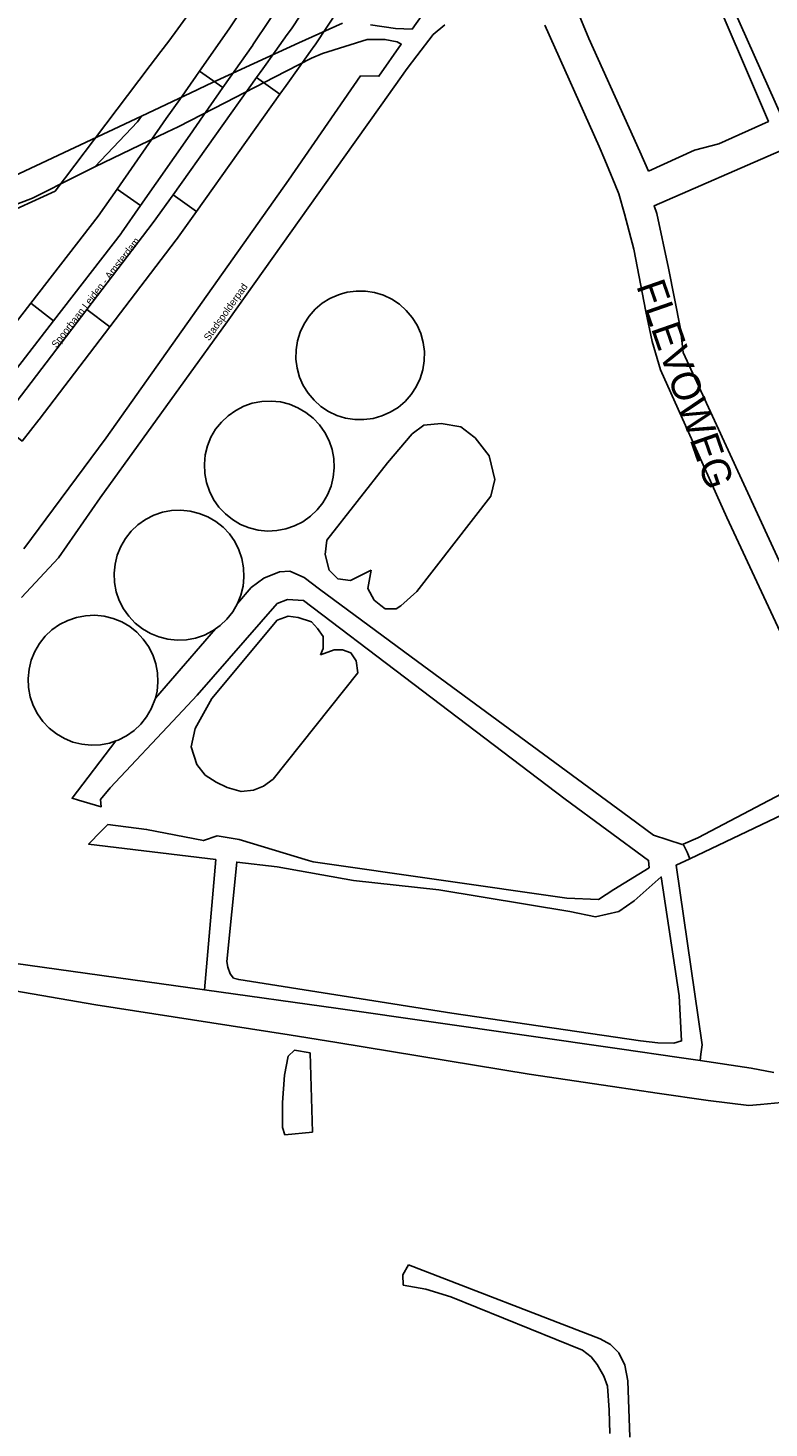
# Model space of a CAD drawing. Header units: metres. Extents: x 89872 to 99175, y 455036 to 468911.
# Tile 121 of 196: x 93829 to 94087, y 465213 to 465699. Entities that reach past the tile are written whole.
import ezdxf
from ezdxf.enums import TextEntityAlignment as Align

# ---------------------------------------------------------------- set-up
doc = ezdxf.new("R2010")
doc.units = ezdxf.units.M
for name, color, linetype in [('Gemeentegrenzen', 7, 'KG-GEMEENTE'), ('Spoorbaandeel', 10, 'Continuous'), ('Straatnamen', 7, 'Continuous'), ('STRNM', 7, 'Continuous')]:
    doc.layers.add(name, color=color, linetype=linetype)
doc.layers.add('Waterdeel', color=7, linetype='Continuous', true_color=0x00aaff)
doc.layers.add('Wegdeel', color=7, linetype='Continuous', true_color=0x9a9a9a)
doc.linetypes.add('KG-GEMEENTE', pattern='A,1,-2.25,[5,NLCS.SHX,S=1,R=0,X=0,Y=0],-2.25', length=5.5)

msp = doc.modelspace()

# ---------------------------------------------------------------- linework, layer by layer
at = {"layer": 'Gemeentegrenzen', "flags": 128}
msp.add_lwpolyline([(91985.81, 461811.85), (91972.57, 462039.53), (91971.6, 462056.3), (91967.49, 462128.63), (91962.83, 462210.97), (91960.34, 462254.93), (91958.38, 462287.72), (91957.54, 462303.5), (91953.25, 462376.82), (91949.07, 462450.57), (91945.57, 462510.65), (91945.53, 462511.41), (91944.05, 462536.8), (91939.65, 462613.05), (91939.1, 462623.35), (91938.57, 462631.45), (91938.23, 462636.98), (91937.67, 462642.89), (91936.85, 462652.09), (91936.52, 462654.38), (91935.98, 462657.99), (91935.33, 462663.56), (91934.45, 462669.41), (91933.8, 462674.81), (91933.05, 462679.59), (91932.12, 462684.85), (91931.02, 462690.8), (91930.09, 462696.64), (91928.92, 462701.54), (91927.67, 462706.73), (91926.53, 462711.8), (91925.24, 462717.4), (91923.73, 462722.43), (91922.33, 462727.7), (91920.92, 462732.71), (91919.31, 462738.23), (91915.52, 462749.56), (91913.84, 462754.96), (91910.59, 462763.16), (91900, 462756.63), (91894.27, 462753.1), (91893.41, 462752.56), (91893.08, 462752.35), (91884, 462746.62), (91876.06, 462741.71), (91871.9, 462739.14), (91859.4, 462731.41), (91857.07, 462730.38), (91854.17, 462729.67), (91840.7, 462727.72), (91801.69, 462720.65), (91743.12, 462709.89), (91742.28, 462716.24), (91723.98, 462713.51), (91721.47, 462713.14), (91720.03, 462712.92), (91719.53, 462715.26), (91717.01, 462726.9), (91710.31, 462748.15), (91708.08, 462760.41), (91708.41, 462802.88), (91701.05, 462801.8), (91700.15, 462801.67), (91694.18, 462809.59), (91686.69, 462814.41), (91673.3, 462814.88), (91656.6, 462811.35), (91643.73, 462809.01), (91625.38, 462808.56), (91618.79, 462800.58), (91616.38, 462798.02), (91547.8, 462797.16), (91535.89, 462797.01), (91533.97, 462796.98), (91532.91, 462796.98), (91492.23, 462796.74), (91467.4, 462766.42), (91427.24, 462713.3), (91393.47, 462668.65), (91384.92, 462657.34), (91345.12, 462601.61), (91322.75, 462570.28), (91311.3, 462554.1), (91298.16, 462535.1), (91240.59, 462451.23), (91199.39, 462390.97), (91179.79, 462362.29), (91160.33, 462333.57), (91116.85, 462270.02), (91100.95, 462246.71), (91075.23, 462209.11), (91051.88, 462174.92), (91033.16, 462147.46), (91019.52, 462127.52), (90993.15, 462089.17), (90959.24, 462039.53), (90924.92, 461989.3), (90854.66, 461891.45), (90848.48, 461882.28), (90843.78, 461875.03), (90834.61, 461861.6), (90817.06, 461835.96), (90811.97, 461836.6), (90802.84, 461837.74), (90801.07, 461837.96), (90760.92, 461842.97), (90699.32, 461850.65), (90696.92, 461850.95), (90695.83, 461851.08), (90678.28, 461853.27), (90675.91, 461853.57), (90672.92, 461853.94), (90670.47, 461854.25), (90666.84, 461854.7), (90664.35, 461855.01), (90664.01, 461855.05), (90609.06, 461861.91), (90479.28, 461799.79), (90472.29, 461804.82), (90462.06, 461812.15), (90453.36, 461818.46), (90438.82, 461828.9), (90419.02, 461844.35), (90421.38, 461847.24), (90429.77, 461949.31), (90429.54, 461950.1), (90406.8, 462028.72), (90405.32, 462036.59), (90404.76, 462039.53), (90393.73, 462098.21), (90392.3, 462105.79), (90384.04, 462159.12), (90392.42, 462305.56), (90391.99, 462305.98), (90370.47, 462327.07), (90399.99, 462360.63), (90422.7, 462386.62), (90434.72, 462401.41), (90436.55, 462403.6), (90435.45, 462404.75), (90419.84, 462421.08), (90403.64, 462438.52), (90393.79, 462449.24), (90393.71, 462449.33), (90386.15, 462467.2), (90374.47, 462495.6), (90363.46, 462525.49), (90355.96, 462545.83), (90348.73, 462563.94), (90333.81, 462601.31), (90333.12, 462603.04), (90318.97, 462638.48), (90318.87, 462638.7), (90313.58, 462651.96), (90281.92, 462735.54), (90267.14, 462773.68), (90265.29, 462797.2), (90265.01, 462800.73), (90264.77, 462803.83), (90264.66, 462805.22), (90240.77, 462869.48), (90208.47, 462948.15), (90171.15, 463039.41), (90171.1, 463039.53), (90162.16, 463061.39), (90153.37, 463082.88), (90133.53, 463130.56), (90133.48, 463130.7), (90126.29, 463147.97), (90105.85, 463197.09), (90105.84, 463197.12), (90102.3, 463205.62), (90099.75, 463211.73), (90114.01, 463299.45), (90115.39, 463307.17), (90116.59, 463313.87), (90117.35, 463318.08), (90126.99, 463371.94), (90167.36, 463420.21), (90209.48, 463471.04), (90213.6, 463476.02), (90245.14, 463510.53), (90303.59, 463572.17), (90304.37, 463573), (90450.55, 463727.19), (90461.14, 463738.35), (90463.31, 463740.64), (90464.72, 463742.71), (90536.27, 463847.55), (90538.65, 463851.04), (90562.43, 463885.88), (90582.05, 463914.68), (90599.47, 463940.24), (90600.86, 463942.28), (90601.04, 463942.55), (90640.85, 464000.98), (90667.03, 464039.53), (90691.97, 464076.25), (90692.05, 464076.37), (90694.18, 464079.51), (90701.12, 464089.5), (90701.18, 464089.58), (90702.2, 464091.09), (90703.4, 464092.85), (90714.67, 464109.44), (90725.77, 464125.78), (90726.72, 464127.19), (90740.2, 464147.04), (90762.73, 464180.92), (90765.08, 464184.57), (90771, 464193.76), (90771.42, 464193.23), (90806.89, 464250.06), (90799.19, 464267.98), (90793.58, 464280.07), (90804.61, 464284.92), (90803.81, 464286.83), (90821.67, 464318.03), (90833.48, 464340.07), (90842.17, 464363.91), (90849.47, 464388.53), (90850.9, 464396.71), (90858.13, 464437.99), (90858.63, 464440.87), (90862.59, 464497.94), (90866.13, 464525.28), (90871.25, 464551.16), (90878.53, 464576.98), (90885.23, 464600.76), (90894.69, 464624.16), (90916.23, 464670.78), (90923.29, 464685), (90927.38, 464693.22), (90938.43, 464709.97), (90941.09, 464714), (90957.05, 464733.72), (90973.35, 464753.19), (90989.85, 464772.53), (91044.92, 464827.73), (91063.03, 464849.21), (91079.63, 464871.08), (91092.42, 464893.28), (91103.51, 464916.81), (91112.67, 464940.33), (91120.29, 464963.85), (91127, 464987.97), (91139, 465039.53), (91144.01, 465061.06), (91152.55, 465098.5), (91157.84, 465121.7), (91161.11, 465136.01), (91167.76, 465165.19), (91172.72, 465186.93), (91274.16, 465169.82), (91278.87, 465168.92), (91306.94, 465164.19), (91332.25, 465159.92), (91370.23, 465153.71), (91556.5, 465122.29), (91557.9, 465122.05), (91558.32, 465121.98), (91871.9, 465069.08), (91922.03, 465060.62), (92028.58, 465042.86), (92029.05, 465042.78), (92039.59, 465041.01), (92042.01, 465042.88), (92058.73, 465054.97), (92061.16, 465057.23), (92072.53, 465074.55), (92088.56, 465098.55), (92080.97, 465168.59), (92067.81, 465290.11), (92105.28, 465350.83), (92113.42, 465364.09), (92113.85, 465364.8), (92156.87, 465434.93), (92230.87, 465530.04), (92308.96, 465565.35), (92325.03, 465572.62), (92358.36, 465534.34), (92375.52, 465545.73), (92376.91, 465547.36), (92384.66, 465556.46), (92397.29, 465571.45), (92416.04, 465593.91), (92432.88, 465613.69), (92464.88, 465651.21), (92497.86, 465688.87), (92505.83, 465697.44), (92511.57, 465704.12), (92521.66, 465716.37), (92529.98, 465726.8), (92537.61, 465736.36), (92552.63, 465755.02), (92556.4, 465759.68), (92562.83, 465767.63), (92569.99, 465776.31), (92574, 465780.59), (92577.23, 465784.05), (92588.96, 465795.43), (92608.34, 465813.96), (92622.92, 465827.43), (92631.95, 465835.5), (92640.36, 465842.9), (92646.72, 465848.4), (92649.67, 465851.09), (92655.38, 465856.57), (92659.68, 465860.77), (92669.91, 465871.24), (92675.75, 465876.86), (92679.79, 465880.73), (92688.17, 465888.52), (92695.01, 465895.69), (92697.26, 465898.27), (92704.75, 465907.62), (92710.44, 465915.75), (92715.48, 465923.91), (92725.57, 465940.5), (92746.28, 465971.18), (92753.8, 465982.23), (92759.43, 465990.23), (92765.7, 465998.94), (92769.21, 466003.16), (92773.77, 466008.49), (92780.83, 466016.17), (92794.83, 466030.97), (92802.6, 466039.51), (92802.62, 466039.53), (92809.88, 466047.53), (92816.37, 466054.82), (92821.82, 466061.33), (92828.63, 466069.34), (92835.92, 466079.06), (92842.64, 466088.4), (92855.4, 466105.33), (92855.72, 466105.42), (92856.2, 466105.49), (92856.58, 466105.48), (92857, 466105.46), (92857.27, 466105.4), (92857.62, 466105.29), (92857.92, 466105.17), (92858.19, 466105.04), (92858.49, 466104.84), (92859.04, 466104.43), (92861.97, 466101.77), (92865.72, 466098.37), (92920.24, 466048.9), (92924.01, 466045.52), (92930.57, 466039.62), (92998.61, 466101.64), (93005.84, 466108.13), (93007.72, 466106.77), (93009.32, 466105.61), (93030.87, 466090.03), (93065.85, 466064.82), (93100.67, 466039.53), (93102.63, 466038.11), (93109.36, 466033.25), (93110.1, 466034.21), (93306.23, 465895.87), (93359.76, 465857.43), (93435.05, 465802.05), (93442.08, 465801.87), (93443.29, 465801.85), (93453.92, 465801.63), (93457.86, 465939.66), (93469.43, 465939.2), (93472.19, 465939.09), (93475.38, 465938.96), (93481.54, 465938.72), (93483.27, 465938.65), (93484.14, 465938.62), (93485.57, 465938.11), (93486.41, 465937.57), (93494.85, 465922.09), (93504.14, 465904.63), (93508.62, 465897.95), (93513.13, 465894.34), (93520.95, 465889.78), (93530.99, 465883.82), (93532.52, 465882.69), (93535.59, 465878.57), (93538.2, 465872.98), (93542.8, 465865.6), (93545.32, 465862.19), (93550.73, 465857.44), (93558, 465851.82), (93581.85, 465842.2), (93589.8, 465836.36), (93596, 465832.33), (93604.61, 465824.42), (93611.17, 465817.58), (93626.64, 465799), (93639.91, 465783.23), (93651.14, 465769.83), (93670.29, 465745.71), (93684.46, 465727.85), (93694.85, 465714.77), (93712.32, 465692.69), (93728.2, 465671.99), (93747.98, 465645.79), (93761.04, 465629.12), (93766.29, 465628.08), (93771.39, 465626.55), (93776.82, 465625.79), (93788.1, 465624.27), (93792.4, 465621.55), (93838.86, 465642.65), (93852.5, 465660.67), (93871.9, 465686.31), (93875.58, 465691.17), (93878.32, 465694.79), (93890.16, 465710.98), (93902.12, 465728.33), (93905.89, 465733.99), (93919.17, 465753.96), (93935.19, 465778.88), (93943.9, 465792.43), (93948.65, 465800.04), (93970.06, 465836.53), (93970.54, 465837.4), (93971.35, 465838.89), (93989.07, 465871.24), (93993.85, 465879.98), (94010.83, 465914.78), (94036.3, 465967.7), (94036.96, 465969.06), (94053.84, 466007.74), (94056.01, 466013.14), (94057.82, 466017.96), (94065.93, 466039.53), (94071.93, 466055.52), (94073.83, 466060.66), (94078.67, 466074.57), (94085.46, 466094.06), (94093.55, 466118.42), (94094.92, 466122.53), (94102.3, 466146.15), (94103.67, 466150.8), (94110.42, 466174.94), (94113.71, 466186.71), (94121.68, 466216.88), (94125.59, 466232.1), (94127.77, 466240.59), (94137.96, 466288.64), (94144.53, 466331.52), (94144.93, 466334.98), (94145.41, 466339.09), (94145.82, 466342.66), (94151.42, 466390.75), (94153.23, 466390.7), (94157.6, 466460.9), (94159.9, 466526.21), (94159.35, 466560.42), (94158.49, 466578.41), (94170.96, 466578.54), (94209.06, 466578.94), (94214.84, 466579), (94215.89, 466579.01), (94219.52, 466579.05), (94240.71, 466579.18), (94241.51, 466579.18), (94263.35, 466579.32), (94263.77, 466579.32), (94282.32, 466579.43), (94323.27, 466579.65), (94379.32, 466580.31), (94401.36, 466585.53), (94402.65, 466586.01), (94419.81, 466593.87), (94424.57, 466597.31), (94434.77, 466604.54), (94443.71, 466610.91), (94446.73, 466613.07), (94447.21, 466613.41), (94452.88, 466617.46), (94455.64, 466618.85), (94468.76, 466625.48), (94489.19, 466633.87), (94509.41, 466639.35), (94528.78, 466642.95), (94558.66, 466645.13), (94568.59, 466644.46), (94591.46, 466642.45), (94597.53, 466641.07), (94607.95, 466639.18), (94627.5, 466635), (94700, 466615.5), (94735, 466606.5), (94916, 466566.5), (94919.73, 466565.74), (94955, 466558.5), (94960.94, 466557.34), (94964.2, 466556.71), (94965.83, 466558.34), (94967.61, 466560.24), (95049.67, 466540.64), (95076.19, 466534.31), (95121, 466523.72), (95162.95, 466513.62), (95181.07, 466509.25), (95206.54, 466503.31), (95252.02, 466491.75), (95295.53, 466480.7), (95302.45, 466479.13), (95324.97, 466472.76), (95370.65, 466460.17), (95399.23, 466452.31), (95479.68, 466427.72), (95495.6, 466422.85), (95497.02, 466422.44), (95500.31, 466421.48), (95521.54, 466414.36), (95521.72, 466414.3), (95578.37, 466395.31), (95578.38, 466395.16), (95578.82, 466390.43), (95579.2, 466386.47), (95579.25, 466385.66), (95579.74, 466378.15), (95579.76, 466373.01), (95579.77, 466370.42), (95579.73, 466368.56), (95579.7, 466366.73), (95579.55, 466358.34), (95579.25, 466356.16), (95579.19, 466355.76), (95578.88, 466353.52), (95578.85, 466353.31), (95576.38, 466342.92), (95574.98, 466330.93), (95574.45, 466318.83), (95574.73, 466296.11), (95575.17, 466266.8), (95575.16, 466263.45), (95574.33, 466256.64), (95572.45, 466246.32), (95570.27, 466235.69), (95567.02, 466224.62), (95557.98, 466194.3), (95552.98, 466177.27), (95549.34, 466166.34), (95547.1, 466160.72), (95545.34, 466154.12), (95542, 466138.28), (95539.78, 466125.62), (95539.36, 466123.58), (95537.12, 466114.76), (95535.79, 466105.96), (95534.78, 466098.22), (95534.13, 466088.41), (95533.79, 466082.76), (95533.54, 466078.91), (95530.66, 466058.4), (95529.12, 466043.77), (95528.98, 466039.53), (95528.97, 466039.12), (95530.32, 466010.37), (95530.62, 466007.24), (95531.17, 466003.97), (95531.78, 466000.6), (95540.13, 465977.94), (95544.77, 465965.04), (95546.23, 465960.02), (95549.07, 465951.74), (95550.04, 465947.53), (95550.97, 465942.66), (95552.42, 465934.03), (95552.68, 465931.95), (95553.53, 465925.61), (95554.12, 465921.5), (95556.73, 465908.18), (95558.94, 465897.06), (95560.33, 465890.16), (95561.4, 465883.69), (95562.18, 465878.87), (95562.57, 465875.79), (95562.89, 465866.79), (95563.3, 465854.63), (95563.55, 465848.28), (95563.55, 465843.26), (95563.6, 465835.56), (95563.61, 465832.46), (95563.31, 465827.46), (95562.96, 465822.22), (95562.3, 465816.61), (95561.77, 465812.67), (95560.32, 465803.53), (95559.52, 465798.89), (95558.78, 465795.56), (95553.78, 465772.56), (95551.91, 465764.15), (95550.5, 465757.21), (95548.74, 465750.32), (95547.3, 465744.37), (95546.46, 465740.94), (95543.92, 465732.87), (95540.23, 465722.02), (95539.71, 465720.56), (95539.09, 465716.02), (95538.47, 465711.26), (95536.77, 465702.24), (95527.92, 465670.67), (95527.84, 465668.95), (95527.7, 465667.03), (95528.82, 465658.18), (95531.91, 465635.75), (95537.16, 465601.96), (95537.52, 465600), (95537.96, 465597.87), (95540.35, 465589.87), (95543.94, 465578.1), (95546.47, 465570.53), (95553.13, 465554.75), (95567.64, 465520.24), (95573.21, 465505.84), (95574.45, 465501.86), (95575.55, 465498.07), (95576.32, 465494.08), (95576.62, 465490.2), (95576.79, 465485.95), (95576.96, 465481.99), (95576.94, 465478.22), (95576.51, 465474.48), (95576.09, 465472.29), (95575.37, 465469.6), (95574.08, 465465.33), (95572.6, 465461.08), (95571.42, 465458.18), (95570.11, 465455.28), (95568.34, 465451.92), (95565.89, 465448.07), (95565.58, 465447.53), (95562.52, 465440.39), (95559.07, 465433.06), (95540.84, 465399.48), (95523.65, 465368.23), (95516.81, 465356.01), (95511.85, 465347.89), (95492.52, 465317.33), (95486.36, 465307.5), (95480.59, 465297.94), (95479.77, 465296.75), (95477.89, 465294.01), (95477.47, 465293.39), (95474.71, 465289.14), (95468.37, 465278.85), (95458.8, 465263.96), (95447.6, 465249.33), (95444.94, 465246.39), (95423.24, 465225.43), (95398.04, 465200.76), (95373.2, 465175.41), (95363.98, 465165), (95359.15, 465158.83), (95346.67, 465140.48), (95339.62, 465123.09), (95339.26, 465121.58), (95339.18, 465121.24), (95334.55, 465081.47), (95341.66, 465053.51), (95345.02, 465039.53), (95348.03, 465026.98), (95349.31, 465022.05), (95356.2, 465000), (95365.4, 464970.54), (95381.79, 464806.72), (95385.02, 464770.86), (95387.49, 464748.32), (95390.41, 464718.29), (95392.34, 464697.86), (95394.99, 464671.19), (95397.14, 464648.62), (95399.53, 464624.71), (95401.63, 464602.45), (95403.59, 464583.03), (95405.53, 464565.38), (95408.42, 464541.95), (95402.27, 464514.29), (95399.71, 464506.14), (95396, 464495.22), (95392.73, 464487.76), (95388.49, 464478.32), (95384.48, 464470.56), (95376.24, 464454.26), (95370.72, 464442.66), (95365.78, 464430.78), (95358.53, 464412.74), (95352.49, 464396.26), (95346.71, 464379.44), (95342.53, 464364.85), (95337.15, 464344.05), (95332.52, 464321.23), (95329.92, 464306.43), (95328.5, 464296.12), (95326.71, 464282.12), (95326, 464271.02), (95324.59, 464249.71), (95320.1, 464176.63), (95318.9, 464159.43), (95318.29, 464150), (95317.32, 464135.22), (95315.89, 464119.26), (95314.25, 464108.78), (95312.59, 464099.71), (95310.39, 464089.6), (95308.2, 464079.59), (95303.92, 464039.53), (95303.57, 464036.29), (95301.26, 464026.09), (95299.28, 464017.67), (95299.7, 464009.14), (95300.39, 464004.82), (95300.41, 464004.65), (95301.12, 464001.68), (95302.34, 463997.54), (95304.62, 463991.84), (95307.55, 463986.46), (95310.75, 463981.69), (95314.99, 463977.11), (95320.94, 463971.02), (95331.81, 463960.54), (95359.48, 463931.58), (95381.27, 463908.82), (95403.65, 463884.27), (95431.79, 463853.53), (95455.46, 463827.96), (95466.68, 463815.34), (95502.46, 463776.61), (95532.68, 463744.19), (95547.03, 463729.25), (95563.9, 463711.87), (95579.55, 463695.82), (95589.54, 463685.3), (95600.69, 463673.67), (95610.21, 463663.67), (95617.15, 463656.6), (95628.25, 463643.69), (95639.94, 463629.57), (95649.37, 463617.44), (95657.97, 463605.63), (95666.29, 463594.26), (95674.77, 463581.25), (95681.69, 463570.07), (95689.15, 463556.53), (95695.8, 463543.74), (95701.56, 463532.04), (95707.3, 463519.64), (95712.61, 463507.25), (95717.22, 463494.89), (95721.94, 463481.96), (95726.25, 463469.18), (95729.73, 463456.86), (95733.65, 463443.47), (95736.72, 463431.45), (95739.62, 463418.44), (95745.12, 463383.87), (95747.24, 463369.95), (95749.45, 463354.91), (95750.98, 463338.88), (95752.46, 463322.34), (95754.03, 463308.55), (95756.14, 463293.1), (95758.26, 463276.49), (95760.29, 463260.4), (95762.38, 463245.18), (95764.92, 463229.99), (95767.11, 463215.76), (95769.04, 463205.23), (95771.78, 463190.86), (95774.47, 463176.59), (95777.4, 463162.1), (95779.82, 463148.83), (95783.17, 463133.08), (95785.7, 463120.22), (95789.51, 463102.67), (95800.23, 463039.53), (95801.15, 463034.11), (95808.28, 462989.38), (95816.21, 462948.6), (95822.09, 462914.33), (95830.21, 462870.66), (95840.79, 462822.54), (95848.68, 462791.26), (95856.28, 462759.18), (95863, 462728.44), (95868.03, 462705.46), (95871.9, 462690.57), (95880.9, 462655.94), (95891.2, 462609.73), (95902.59, 462560.92), (95903.74, 462555.46), (95913.19, 462510.87), (95919.28, 462490.65), (95920.63, 462486.29), (95909.41, 462481.41), (95909.91, 462479.61), (95909.27, 462479.33), (95905.81, 462477.83), (95905.48, 462478.58), (95900.36, 462476.31), (95871.9, 462463.72), (95867.59, 462461.81), (95857.03, 462457.14), (95848.4, 462453.32), (95846.91, 462452.66), (95834.55, 462447.19), (95826.84, 462443.75), (95826.33, 462443.52), (95823.48, 462442.25), (95819.82, 462440.62), (95806.01, 462434.47), (95783.17, 462424.31), (95760.34, 462414.13), (95714.69, 462393.78), (95690.96, 462383.13), (95662.53, 462370.21), (95633.33, 462356.49), (95602.21, 462341.3), (95578.89, 462329.38), (95575.85, 462327.82), (95554.1, 462316.19), (95541.15, 462309.03), (95526.13, 462300.53), (95513.34, 462293.09), (95496.4, 462282.98), (95481.94, 462274.11), (95466.47, 462264.26), (95454.63, 462256.1), (95434.43, 462241.75), (95416.45, 462228.55), (95394.75, 462212.05), (95389.26, 462207.73), (95370.73, 462193.15), (95368.87, 462191.67), (95369.48, 462190.88), (95369.09, 462190.56), (95368.1, 462191.76), (95366.98, 462190.84), (95366.65, 462191.24), (95365.99, 462192.05), (95347.74, 462177.1), (95335.45, 462166.79), (95305.84, 462140.56), (95277.11, 462113.55), (95261.47, 462100.73), (95241.53, 462081.98), (95228.52, 462069.75), (95221.58, 462063.22), (95203.07, 462043.03), (95199.88, 462039.53), (95175.71, 462013.01), (95154.67, 461988.39), (95142.48, 461973.61), (95126.8, 461954.23), (95111.13, 461934.85), (95101.93, 461923.06), (95084.08, 461899.01), (95065.19, 461871.33), (95044.83, 461840.97), (95034.77, 461826.04), (95016.41, 461798.16), (94997.39, 461770.54), (94998.3, 461770.04), (95003.14, 461767.38), (95034.37, 461750.23), (95077.96, 461726.07), (95081.36, 461723.94), (95167.44, 461678.98), (95166.77, 461678.47), (95161.23, 461673.92), (95169.8, 461669.24), (95169.06, 461668.64), (95163.22, 461663.95), (95152.82, 461655.57), (95147.19, 461650.97), (95131.9, 461638.89), (95115.93, 461626.14), (95101.08, 461614.34), (95100.03, 461613.51), (95084.11, 461600.97), (95069.83, 461589.95), (95056.22, 461579.19), (95049.96, 461574.14), (95034.42, 461561.79), (95023.08, 461553.31), (95017.31, 461548.99), (94998.51, 461534.46), (94992.09, 461528.74), (94984.51, 461522.67), (94965.78, 461505.96), (94939.61, 461483.94), (94919.01, 461467.23), (94897.04, 461449.17), (94873.46, 461429.5), (94856.43, 461415.88), (94838.21, 461401.58), (94815.01, 461383.45), (94795.62, 461367.85), (94790.33, 461363.12), (94770.87, 461346.88), (94754.13, 461331.97), (94722.31, 461304.51), (94682.92, 461272.33), (94656.54, 461251.2), (94640.69, 461238.37), (94616.64, 461218.49), (94589.37, 461197.16), (94574.19, 461185.52), (94552.62, 461168.48), (94547.32, 461164.27), (94518.9, 461141.12), (94505.3, 461130.77), (94495.14, 461123.18), (94480.84, 461111.32), (94472.12, 461103.84), (94456.75, 461090.7), (94443.65, 461079.53), (94438.38, 461074.7), (94435.1, 461071.26), (94432.67, 461068.63), (94426.74, 461061.67), (94423.24, 461058.7), (94418.9, 461055.33), (94410.89, 461051.13), (94406.71, 461048.42), (94404.43, 461046.56), (94395.45, 461039.53), (94390.62, 461035.75), (94363.61, 461014.68), (94333.22, 460990.56), (94311.5, 460973.29), (94296.62, 460961.2), (94279.16, 460946.76), (94256.08, 460927.62), (94237.84, 460912.89), (94228.8, 460905.45), (94208.07, 460887.46), (94191.68, 460873.78), (94173.6, 460858.78), (94158.61, 460846.77), (94141.13, 460832.84), (94123.98, 460819.3), (94110.48, 460808.98), (94093.38, 460795.66), (94085.02, 460788.88), (94076.97, 460782.08), (94064.25, 460771.51), (94048.28, 460757.82), (94033.55, 460746.49), (94016.61, 460733.42), (93999.95, 460719.99), (93973.59, 460699.28), (93972.51, 460698.4), (93969.13, 460695.67), (93969.06, 460695.62), (93936.44, 460669.08), (93937.4, 460667.46), (93881.86, 460622.62), (93877.48, 460619.09), (93871.9, 460614.58), (93849.36, 460596.39), (93844.03, 460592.08), (93822.59, 460574.78), (93822, 460574.28), (93780.04, 460537.93), (93773.53, 460532.43), (93747.56, 460509.6), (93701.46, 460469.06), (93661.61, 460434.02), (93557.94, 460380.06), (93475.78, 460337.73), (93428.58, 460312.93), (93393.7, 460292.89), (93386.88, 460286.74), (93366.1, 460267.64), (93329.61, 460233.85), (93295.16, 460201.73), (93249.43, 460159.19), (93201.19, 460114.23), (93156.33, 460072.2), (93121.09, 460039.53), (93110.85, 460030.04), (93077.29, 459999.15), (93042.01, 459967.24), (93015.14, 459942.77), (93012.55, 459940.42), (92988.16, 459918.01), (92963.08, 459895.19), (92946.15, 459881.13), (92782.13, 459730.55), (92702.35, 459657.95), (92657.84, 459618.97), (92635.21, 459597.77), (92385.94, 459364.34), (92380.03, 459374.16), (92339.89, 459440.92), (92348.47, 459531.52), (92356.69, 459618.32), (92356.7, 459618.4), (92345.49, 459732.65), (92343.41, 459753.78), (92343.42, 459753.93), (92344.95, 459799.96), (92347.14, 459866.13), (92347.45, 459866.32), (92390.27, 459893), (92305.29, 460039.53), (92299.44, 460049.62), (92296.84, 460054.11), (92204.91, 460208.88), (92204.74, 460209.17), (92203.57, 460211.12), (92203.11, 460211.9), (92202.04, 460213.69), (92074.83, 460426.49), (92068.94, 460436.46), (92022.86, 460411.71), (91987.38, 460473), (91980.24, 460485.33), (91965.51, 460472.78), (91965.41, 460472.65), (91961.16, 460467.16), (91956.5, 460461.14), (91956.36, 460460.96), (91948.56, 460451.25), (91953.2, 460437.7), (91953.84, 460435.8), (91956.76, 460427.29), (91957.73, 460424.45), (91956.75, 460422.95), (91939.1, 460395.78), (91938.87, 460395.41), (91919.58, 460364.85), (91948.83, 460302.52), (91948.45, 460302.16), (91908.63, 460265.19), (91871.9, 460231.08), (91863.71, 460223.48), (91829.97, 460279.74), (91829.67, 460280.23), (91824.63, 460288.64), (91824.61, 460288.68), (91824.4, 460289.03), (91816.79, 460301.72), (91819.64, 460305.48), (91829.93, 460321.17), (91840.6, 460338.46), (91845.85, 460348.55), (91856.88, 460373.76), (91871.66, 460405.5), (91871.9, 460405.98), (91891.75, 460446.44), (91905.99, 460473.46), (91918.5, 460493.59), (91929.18, 460509.93), (91940.22, 460529), (91946.76, 460540.9), (91957.89, 460561.15), (91970.98, 460586.91), (91984.68, 460613.63), (91992.01, 460627.85), (92013.25, 460661.97), (92030.97, 460684.81), (92049.21, 460710.73), (92062.29, 460727.44), (92078, 460757.65), (92087.66, 460777.01), (92094.36, 460790.92), (92097.57, 460800.37), (92103.1, 460814.82), (92109.13, 460832.66), (92119.53, 460865.73), (92126.14, 460896.84), (92127.49, 460905.43), (92129.76, 460914.39), (92135.36, 460943.2), (92138.27, 460952.72), (92138.66, 460953.98), (92144.24, 460972.64), (92149.57, 460992.54), (92152.6, 461007.14), (92152.85, 461008.6), (92153.66, 461013.38), (92154.53, 461022.02), (92155.2, 461033.98), (92155.35, 461039.53), (92155.37, 461040.14), (92155.18, 461046.41), (92153.51, 461061.42), (92153.05, 461064.92), (92148.5, 461088.24), (92145.82, 461096.61), (92144.56, 461099.71), (92141.5, 461106.31), (92139.14, 461111.06), (92132.03, 461124.88), (92109.74, 461163.87), (92092.42, 461195.41), (92092.34, 461195.54), (92083.07, 461212.42), (92058.11, 461258.26), (92044.3, 461284.17), (92033.78, 461306.12), (92029.8, 461315.54), (92025.18, 461327.02), (92022.62, 461334.88), (92020.9, 461340.66), (92018.29, 461349.73), (92016.77, 461356.21), (92014.96, 461364.94), (92013.81, 461370.99), (92013.14, 461376.04), (92011.98, 461385.86), (92009.83, 461406.51), (92009.04, 461414.38), (92008.45, 461422), (92008.08, 461428.85), (92006.61, 461452.41), (92005.98, 461462.23), (92005.07, 461481.07), (92002.65, 461522.01), (92001.21, 461544.76), (91999.79, 461569.43), (91996.21, 461634.32), (91993.76, 461676.13), (91993.28, 461684.3), (91985.81, 461811.85)], close=True, dxfattribs=at)
at = {"layer": 'Spoorbaandeel', "color": 255, "lineweight": -3}
for points in [[(93907.61, 465693.5), (93907.54, 465693.41), (93897.2, 465678.62), (93889.01, 465684.35), (93899.32, 465699.1), (93917.02, 465725.64), (93925.34, 465720.09)], [(93911.04, 465685.16), (93915.35, 465691.21), (93919.52, 465697.05), (93920.98, 465699.11), (93936.9, 465723.28), (93945.25, 465717.79), (93929.29, 465693.53), (93929.18, 465693.37), (93927.66, 465691.25), (93923.49, 465685.4), (93919.18, 465679.35), (93917.01, 465676.31), (93908.87, 465682.11)], [(93861.89, 465628.13), (93861.75, 465627.94), (93838.28, 465597.57), (93830.36, 465603.68), (93853.76, 465633.96), (93860.35, 465643.38), (93868.55, 465637.65)], [(93872.96, 465631.77), (93879.83, 465641.41), (93887.98, 465635.6), (93881.06, 465625.9), (93880.96, 465625.77), (93857.86, 465595.49), (93849.91, 465601.56)]]:
    msp.add_lwpolyline(points, close=True, dxfattribs=at)
at = {"layer": 'Spoorbaandeel', "color": 7, "lineweight": -3}
for points in [[(93895.92, 465676.79), (93890.34, 465668.81), (93885.69, 465662.16), (93868.55, 465637.65), (93860.35, 465643.38), (93877.5, 465667.89), (93882.14, 465674.54), (93887.73, 465682.52), (93889.01, 465684.35), (93897.2, 465678.62)], [(93908.87, 465682.11), (93917.01, 465676.31), (93887.98, 465635.6), (93879.83, 465641.41)], [(93811.3, 465562.66), (93811.27, 465562.62), (93807.62, 465558), (93799.77, 465564.2), (93803.4, 465568.8), (93830.36, 465603.68), (93838.28, 465597.57)], [(93825.33, 465569.33), (93849.91, 465601.56), (93857.86, 465595.49), (93833.25, 465563.23), (93833.2, 465563.17), (93827.36, 465555.77), (93819.51, 465561.97)]]:
    msp.add_lwpolyline(points, close=True, dxfattribs=at)
at = {"layer": 'Waterdeel', "lineweight": -3}
for p, q in [((93931.71, 465603.67), (93934.42, 465605.36)), ((93934.42, 465605.36), (93937.34, 465606.65)), ((93937.34, 465606.65), (93938.46, 465606.97)), ((93938.46, 465606.97), (93940.42, 465607.52)), ((93940.42, 465607.52), (93943.58, 465607.93)), ((93943.58, 465607.93), (93946.78, 465607.89)), ((93946.78, 465607.89), (93949.93, 465607.4)), ((93949.93, 465607.4), (93952.99, 465606.46)), ((93952.99, 465606.46), (93955.87, 465605.1)), ((93955.87, 465605.1), (93958.54, 465603.34)), ((93927.15, 465599.22), (93929.27, 465601.61)), ((93929.27, 465601.61), (93931.71, 465603.67)), ((93958.54, 465603.34), (93960.93, 465601.22)), ((93960.93, 465601.22), (93962.99, 465598.78)), ((93924.03, 465593.67), (93925.39, 465596.56)), ((93925.39, 465596.56), (93927.15, 465599.22)), ((93962.99, 465598.78), (93964.68, 465596.07)), ((93964.68, 465596.07), (93965.97, 465593.15)), ((93922.6, 465587.46), (93923.09, 465590.62)), ((93923.09, 465590.62), (93924.03, 465593.67)), ((93965.97, 465593.15), (93966.83, 465590.07)), ((93922.56, 465584.27), (93922.6, 465587.46)), ((93966.83, 465590.07), (93967.25, 465586.91)), ((93967.25, 465586.91), (93967.21, 465583.71)), ((93922.97, 465581.1), (93922.56, 465584.27)), ((93923.84, 465578.03), (93922.97, 465581.1)), ((93966.71, 465580.56), (93965.77, 465577.5)), ((93967.21, 465583.71), (93966.71, 465580.56)), ((93925.12, 465575.11), (93923.84, 465578.03)), ((93965.77, 465577.5), (93964.41, 465574.62)), ((93926.82, 465572.4), (93925.12, 465575.11)), ((93928.88, 465569.96), (93926.82, 465572.4)), ((93962.65, 465571.95), (93960.53, 465569.56)), ((93964.41, 465574.62), (93962.65, 465571.95)), ((93899, 465564.6), (93901.63, 465566.46)), ((93901.63, 465566.46), (93904.5, 465567.92)), ((93904.5, 465567.92), (93907.37, 465568.9)), ((93907.37, 465568.9), (93910.72, 465569.55)), ((93910.72, 465569.55), (93913.94, 465569.69)), ((93913.94, 465569.69), (93917.15, 465569.37)), ((93917.15, 465569.37), (93920.28, 465568.6)), ((93920.28, 465568.6), (93923.27, 465567.38)), ((93923.27, 465567.38), (93926.05, 465565.76)), ((93931.27, 465567.84), (93928.88, 465569.96)), ((93933.93, 465566.08), (93931.27, 465567.84)), ((93936.82, 465564.72), (93933.93, 465566.08)), ((93955.38, 465565.81), (93952.46, 465564.52)), ((93958.09, 465567.5), (93955.38, 465565.81)), ((93960.53, 465569.56), (93958.09, 465567.5)), ((93894.65, 465559.86), (93896.65, 465562.38)), ((93896.65, 465562.38), (93899, 465564.6)), ((93926.05, 465565.76), (93928.58, 465563.76)), ((93928.58, 465563.76), (93930.79, 465561.41)), ((93930.79, 465561.41), (93932.65, 465558.78)), ((93939.87, 465563.78), (93936.82, 465564.72)), ((93943.03, 465563.28), (93939.87, 465563.78)), ((93946.22, 465563.24), (93943.03, 465563.28)), ((93949.39, 465563.66), (93946.22, 465563.24)), ((93952.46, 465564.52), (93949.39, 465563.66)), ((93962.95, 465558.31), (93967.06, 465561.33)), ((93967.06, 465561.33), (93973.09, 465561.88)), ((93973.09, 465561.88), (93979.95, 465560.78)), ((93891.81, 465554.09), (93893.02, 465557.08)), ((93893.02, 465557.08), (93894.65, 465559.86)), ((93932.65, 465558.78), (93934.11, 465555.91)), ((93954.45, 465548.16), (93962.95, 465558.31)), ((93979.95, 465560.78), (93984.45, 465557.27)), ((93984.45, 465557.27), (93984.88, 465556.94)), ((93984.88, 465556.94), (93989.82, 465550.63)), ((93891.04, 465550.96), (93891.81, 465554.09)), ((93934.11, 465555.91), (93935.15, 465552.85)), ((93935.15, 465552.85), (93935.75, 465549.69)), ((93890.72, 465547.75), (93891.04, 465550.96)), ((93890.85, 465544.53), (93890.72, 465547.75)), ((93933.33, 465521.28), (93954.45, 465548.16)), ((93935.89, 465546.47), (93935.57, 465543.26)), ((93935.75, 465549.69), (93935.89, 465546.47)), ((93989.82, 465550.63), (93991.74, 465542.4)), ((93891.45, 465541.36), (93890.85, 465544.53)), ((93935.57, 465543.26), (93934.79, 465540.13)), ((93991.74, 465542.4), (93990.37, 465536.64)), ((93892.49, 465538.31), (93891.45, 465541.36)), ((93893.96, 465535.44), (93892.49, 465538.31)), ((93933.58, 465537.14), (93931.96, 465534.36)), ((93934.79, 465540.13), (93933.58, 465537.14)), ((93990.37, 465536.64), (93964.59, 465503.46)), ((93879.35, 465531.62), (93882.57, 465531.76)), ((93882.57, 465531.76), (93885.78, 465531.44)), ((93895.81, 465532.8), (93893.96, 465535.44)), ((93898.03, 465530.46), (93895.81, 465532.8)), ((93929.95, 465531.83), (93927.61, 465529.62)), ((93931.96, 465534.36), (93929.95, 465531.83)), ((93867.62, 465526.66), (93870.26, 465528.52)), ((93870.26, 465528.52), (93873.13, 465529.99)), ((93873.13, 465529.99), (93876.18, 465531.03)), ((93876.18, 465531.03), (93879.35, 465531.62)), ((93885.78, 465531.44), (93888.91, 465530.66)), ((93888.91, 465530.66), (93891.9, 465529.45)), ((93891.9, 465529.45), (93894.68, 465527.83)), ((93894.68, 465527.83), (93897.21, 465525.82)), ((93900.55, 465528.46), (93898.03, 465530.46)), ((93903.34, 465526.83), (93900.55, 465528.46)), ((93924.97, 465527.76), (93922.1, 465526.3)), ((93927.61, 465529.62), (93924.97, 465527.76)), ((93863.28, 465521.92), (93865.28, 465524.45)), ((93865.28, 465524.45), (93867.62, 465526.66)), ((93897.21, 465525.82), (93899.42, 465523.48)), ((93899.42, 465523.48), (93901.28, 465520.84)), ((93906.32, 465525.62), (93903.34, 465526.83)), ((93909.45, 465524.84), (93906.32, 465525.62)), ((93912.66, 465524.52), (93909.45, 465524.84)), ((93915.88, 465524.66), (93912.66, 465524.52)), ((93919.05, 465525.26), (93915.88, 465524.66)), ((93922.1, 465526.3), (93919.05, 465525.26)), ((93860.44, 465516.15), (93861.65, 465519.14)), ((93861.65, 465519.14), (93863.28, 465521.92)), ((93901.28, 465520.84), (93902.74, 465517.97)), ((93902.74, 465517.97), (93903.78, 465514.92)), ((93932.79, 465516.35), (93933.33, 465521.28)), ((93859.35, 465509.82), (93859.67, 465513.03)), ((93859.67, 465513.03), (93860.44, 465516.15)), ((93903.78, 465514.92), (93904.38, 465511.75)), ((93934.16, 465510.86), (93932.79, 465516.35)), ((93859.48, 465506.6), (93859.35, 465509.82)), ((93904.51, 465508.53), (93904.19, 465505.33)), ((93904.38, 465511.75), (93904.51, 465508.53)), ((93936.55, 465508.47), (93934.16, 465510.86)), ((93937.17, 465507.84), (93936.55, 465508.47)), ((93941.56, 465507.29), (93937.17, 465507.84)), ((93948.69, 465510.86), (93941.56, 465507.29)), ((93947.59, 465504.55), (93948.69, 465510.86)), ((93860.08, 465503.43), (93859.48, 465506.6)), ((93861.12, 465500.38), (93860.08, 465503.43)), ((93904.19, 465505.33), (93903.42, 465502.2)), ((93949.79, 465500.44), (93947.59, 465504.55)), ((93964.59, 465503.46), (93959.11, 465498.52)), ((93862.58, 465497.51), (93861.12, 465500.38)), ((93902.27, 465499.35), (93900.58, 465496.42)), ((93903.42, 465502.2), (93902.27, 465499.35)), ((93952.09, 465498.62), (93949.79, 465500.44)), ((93953.62, 465497.42), (93952.09, 465498.62)), ((93959.11, 465498.52), (93957.46, 465497.42)), ((93840.34, 465491.99), (93843.21, 465493.46)), ((93843.21, 465493.46), (93846.26, 465494.5)), ((93846.26, 465494.5), (93849.43, 465495.09)), ((93849.43, 465495.09), (93852.65, 465495.23)), ((93852.65, 465495.23), (93855.85, 465494.91)), ((93855.85, 465494.91), (93858.98, 465494.14)), ((93858.98, 465494.14), (93861.97, 465492.92)), ((93861.97, 465492.92), (93864.76, 465491.3)), ((93864.44, 465494.87), (93862.58, 465497.51)), ((93866.65, 465492.53), (93864.44, 465494.87)), ((93893.38, 465466.3), (93916.07, 465493.47)), ((93898.58, 465493.9), (93896.24, 465491.69)), ((93900.58, 465496.42), (93898.58, 465493.9)), ((93916.07, 465493.47), (93919.93, 465494.87)), ((93919.93, 465494.87), (93923.3, 465494.4)), ((93923.3, 465494.4), (93927.99, 465493)), ((93927.99, 465493), (93930.06, 465490.66)), ((93957.46, 465497.42), (93953.62, 465497.42)), ((93835.36, 465487.92), (93837.7, 465490.14)), ((93837.7, 465490.14), (93840.34, 465491.99)), ((93864.76, 465491.3), (93867.28, 465489.3)), ((93869.18, 465490.52), (93866.65, 465492.53)), ((93867.28, 465489.3), (93869.49, 465486.95)), ((93871.96, 465488.9), (93869.18, 465490.52)), ((93874.95, 465487.69), (93871.96, 465488.9)), ((93890.73, 465488.36), (93887.68, 465487.32)), ((93893.6, 465489.83), (93890.73, 465488.36)), ((93894.62, 465490.54), (93893.6, 465489.83)), ((93896.24, 465491.69), (93894.62, 465490.54)), ((93930.06, 465490.66), (93931.99, 465487.85)), ((93831.73, 465482.61), (93833.35, 465485.4)), ((93833.35, 465485.4), (93835.36, 465487.92)), ((93869.49, 465486.95), (93871.35, 465484.32)), ((93871.35, 465484.32), (93872.82, 465481.45)), ((93878.08, 465486.91), (93874.95, 465487.69)), ((93881.29, 465486.59), (93878.08, 465486.91)), ((93884.51, 465486.73), (93881.29, 465486.59)), ((93887.68, 465487.32), (93884.51, 465486.73)), ((93931.99, 465483.63), (93931.08, 465481.43)), ((93931.08, 465481.43), (93935.85, 465483.16)), ((93931.99, 465487.85), (93931.99, 465483.63)), ((93935.85, 465483.16), (93938.75, 465483.16)), ((93938.75, 465483.16), (93941.65, 465482.23)), ((93829.74, 465476.5), (93830.52, 465479.63)), ((93830.52, 465479.63), (93831.73, 465482.61)), ((93872.82, 465481.45), (93873.86, 465478.39)), ((93873.86, 465478.39), (93874.45, 465475.22)), ((93941.65, 465482.23), (93943.58, 465479.42)), ((93943.58, 465479.42), (93944.06, 465475.2)), ((93829.42, 465473.29), (93829.74, 465476.5)), ((93874.45, 465475.22), (93874.59, 465472.01)), ((93944.06, 465475.2), (93914.62, 465438.21)), ((93829.56, 465470.07), (93829.42, 465473.29)), ((93830.15, 465466.9), (93829.56, 465470.07)), ((93874.27, 465468.8), (93873.68, 465466.42)), ((93874.59, 465472.01), (93874.27, 465468.8)), ((93831.19, 465463.85), (93830.15, 465466.9)), ((93832.66, 465460.98), (93831.19, 465463.85)), ((93873.68, 465466.42), (93872.28, 465462.68)), ((93887.56, 465455.89), (93893.38, 465466.3)), ((93834.52, 465458.34), (93832.66, 465460.98)), ((93870.66, 465459.9), (93868.65, 465457.37)), ((93872.28, 465462.68), (93870.66, 465459.9)), ((93836.73, 465456), (93834.52, 465458.34)), ((93839.25, 465453.99), (93836.73, 465456)), ((93842.04, 465452.37), (93839.25, 465453.99)), ((93866.31, 465455.16), (93863.68, 465453.3)), ((93868.65, 465457.37), (93866.31, 465455.16)), ((93886.14, 465449.45), (93887.56, 465455.89)), ((93845.03, 465451.16), (93842.04, 465452.37)), ((93848.15, 465450.38), (93845.03, 465451.16)), ((93851.36, 465450.06), (93848.15, 465450.38)), ((93854.58, 465450.2), (93851.36, 465450.06)), ((93857.75, 465450.8), (93854.58, 465450.2)), ((93859.94, 465451.54), (93857.75, 465450.8)), ((93860.8, 465451.84), (93859.94, 465451.54)), ((93863.68, 465453.3), (93860.8, 465451.84)), ((93888.07, 465443.36), (93886.14, 465449.45)), ((93890.97, 465439.61), (93888.07, 465443.36)), ((93894.83, 465437.27), (93890.97, 465439.61)), ((93898.69, 465435.4), (93894.83, 465437.27)), ((93903.52, 465433.99), (93898.69, 465435.4)), ((93907.86, 465434.46), (93903.52, 465433.99)), ((93911.24, 465435.86), (93907.86, 465434.46)), ((93914.62, 465438.21), (93911.24, 465435.86)), ((93918.65, 465335.35), (93919.93, 465342.03)), ((93919.93, 465342.03), (93922.07, 465344.01)), ((93922.07, 465344.01), (93927.54, 465343.16)), ((93927.54, 465343.16), (93928.38, 465315.55)), ((93917.95, 465325.89), (93918.65, 465335.35)), ((93917.89, 465317.13), (93917.95, 465325.89)), ((93918.73, 465314.66), (93917.89, 465317.13)), ((93928.38, 465315.55), (93918.73, 465314.66))]:
    msp.add_line(p, q, dxfattribs=at)
for points in [[(93778.53, 465380.71), (93890.81, 465365.02), (93937.29, 465358.58), (94035.14, 465344.51), (94055.87, 465341.52), (94063.11, 465340.48), (94080.85, 465337.81), (94088.74, 465336.33)], [(94091.45, 465325.93), (94084.12, 465325.2), (94080.11, 465324.8), (94065.89, 465326.57), (94048.22, 465329.16), (94032.64, 465331.43), (94003.68, 465335.67), (93936.78, 465346.74), (93920.2, 465349.34), (93853.02, 465359.86), (93802.57, 465368.46)]]:
    msp.add_lwpolyline(points, dxfattribs=at)
at = {"layer": 'Wegdeel'}
for p, q in [((93845.64, 465657.85), (93868.83, 465668.71)), ((93868.83, 465668.71), (93867.52, 465666.75)), ((93867.52, 465666.75), (93852.68, 465651.06)), ((93815.45, 465643.63), (93845.64, 465657.85)), ((93852.68, 465651.06), (93846.57, 465648.08)), ((93846.57, 465648.08), (93830.91, 465640.24)), ((93830.91, 465640.24), (93800.59, 465628.43)), ((93959.72, 465265.94), (93961.68, 465269.5)), ((93961.68, 465269.5), (94028.43, 465243.69)), ((93959.9, 465262.38), (93959.72, 465265.94)), ((93967.73, 465260.95), (93959.9, 465262.38)), ((93976.45, 465258.28), (93967.73, 465260.95)), ((94022.2, 465239.77), (93976.45, 465258.28)), ((94025.23, 465237.46), (94022.2, 465239.77)), ((94028.43, 465243.69), (94031.99, 465241.73)), ((94031.99, 465241.73), (94034.84, 465238.88)), ((94027.36, 465234.79), (94025.23, 465237.46)), ((94034.84, 465238.88), (94036.97, 465234.61)), ((94029.68, 465230.7), (94027.36, 465234.79)), ((94030.92, 465227.31), (94029.68, 465230.7)), ((94036.97, 465234.61), (94038.04, 465229.09)), ((94031.52, 465218.93), (94030.92, 465227.31)), ((94038.04, 465229.09), (94038.75, 465209.51)), ((94031.74, 465210.86), (94031.52, 465218.93))]:
    msp.add_line(p, q, dxfattribs=at)
for points in [[(94095.27, 465670.84), (94091.71, 465668.08), (94062.45, 465733.58), (94072.63, 465739.89), (94116.22, 465766.22), (94121.09, 465762.23), (94137.61, 465748.67), (94216.3, 465681.47), (94214.59, 465665.21), (94210.88, 465639.77), (94209.83, 465633.61), (94209.57, 465632.12), (94175.61, 465617.14), (94143.11, 465682.53), (94140.55, 465685.45), (94137.76, 465688.11)], [(94045.24, 465649.65), (94042.16, 465656.46), (94038.48, 465664.6), (94024.43, 465695.68), (94019.96, 465706.59), (94021.21, 465708.62), (94059.23, 465731.58), (94064.2, 465719.96), (94086.9, 465666.89), (94069.63, 465659.08), (94061.2, 465656.87)], [(94016.8, 465396.86), (94027.77, 465396.42), (94033.18, 465399.93), (94045.48, 465407.46), (94045.21, 465410.04), (94016.18, 465431.35), (93960.3, 465473.71), (93925.16, 465500.35), (93919.62, 465500.71), (93916.06, 465499.34), (93888.28, 465467.46), (93881.46, 465460.24), (93857.91, 465435.28), (93854.57, 465431.17), (93854.86, 465428.67), (93846.95, 465431), (93844.73, 465431.65), (93859.94, 465451.54), (93860.8, 465451.84), (93863.68, 465453.3), (93866.31, 465455.16), (93868.65, 465457.37), (93870.66, 465459.9), (93872.28, 465462.68), (93873.68, 465466.42), (93894.62, 465490.54), (93896.24, 465491.69), (93898.58, 465493.9), (93900.58, 465496.42), (93902.27, 465499.35), (93907.01, 465504.83), (93911.4, 465508.12), (93916.88, 465510.31), (93920.45, 465510.59), (93925.38, 465508.39), (93930.73, 465504.28), (93964.83, 465479.14), (94038.47, 465425.02), (94046.91, 465418.81), (94056.91, 465415.55), (94057.3, 465415.72), (94058.63, 465412.88), (94059.54, 465410.6), (94054.79, 465408.34), (94063.9, 465345.96), (94063.43, 465342.69), (94063.11, 465340.48), (94055.87, 465341.52), (94035.14, 465344.51), (93937.29, 465358.58), (93890.81, 465365.02), (93894.71, 465410.32), (93850.45, 465415.72), (93854.84, 465420.13), (93857.16, 465422.47), (93870.65, 465420.81), (93890.42, 465416.9), (93895.2, 465418.53), (93902.81, 465417.25), (93926.93, 465410.02), (93928.58, 465409.48)], [(94042.4, 465347.28), (93976.83, 465356.9), (93902.67, 465368.59), (93900.91, 465369.06), (93899.7, 465370.64), (93898.86, 465372.86), (93898.49, 465374.91), (93902.01, 465409.46), (93916.01, 465407.83), (93942.64, 465403), (93972.33, 465399.78), (94017.82, 465392.32), (94026.74, 465390.42), (94034.93, 465392.32), (94040.2, 465395.98), (94049.64, 465404.29), (94055.84, 465362.95), (94056.69, 465347.25), (94054.05, 465346.5), (94048.38, 465346.65)]]:
    msp.add_lwpolyline(points, close=True, dxfattribs=at)
for points in [[(93948.55, 465700.49), (93957.2, 465699.22), (93962.98, 465698.99), (93966.38, 465703.68)], [(93974.31, 465700.49), (93970.33, 465697.07), (93964.62, 465689.63), (93961.3, 465685.31), (93952.22, 465672.54), (93943.07, 465659.69), (93898.65, 465597.26), (93854.5, 465536.09), (93839.97, 465515.25), (93827.16, 465501.44)], [(93827.93, 465518.33), (93856.59, 465556.9), (93919.97, 465646.47), (93945.04, 465682.79), (93951.43, 465682.56), (93959.21, 465693.78), (93957.83, 465694.51), (93953.51, 465695.4), (93947.4, 465695.4), (93931.81, 465690.55), (93927.99, 465688.87), (93915.11, 465682.25), (93898.07, 465673.49), (93881.59, 465665.03), (93877.62, 465663.19), (93852.68, 465651.06), (93867.52, 465666.75), (93868.83, 465668.71), (93888.27, 465677.82), (93891.82, 465679.66), (93907.93, 465687.01), (93923.59, 465694.15), (93938.73, 465701.06)], [(94100.55, 465468.79), (94072.48, 465529.24), (94049.32, 465580.53), (94046.44, 465590.41), (94044.25, 465600.83), (94040.13, 465622.5), (94036.81, 465634.75), (94034.92, 465641.7), (94033.62, 465644.81), (94031.39, 465650.17), (94030.01, 465653.48), (94028.07, 465658.15), (94009.15, 465700.39)], [(94098.73, 465496.58), (94057.27, 465586.57), (94056.31, 465594.79), (94052.2, 465615.91), (94048.08, 465634.84), (94047.12, 465637.54), (94091.29, 465656.78)], [(94094.35, 465427.12), (94059.54, 465410.6), (94058.63, 465412.88), (94057.3, 465415.72), (94062.31, 465417.89), (94100.45, 465437.9)]]:
    msp.add_lwpolyline(points, dxfattribs=at)

# ---------------------------------------------------------------- texts
at = {"layer": 'Straatnamen'}
msp.add_text('FLEVOWEG', height=10, rotation=289.1746, dxfattribs=at).set_placement((94058.02, 465575.61), align=Align.MIDDLE_CENTER)
at = {"layer": 'STRNM'}
for s, rotation, p in [('Spoorbaan Leiden - Amsterdam', 51.9843, (93839.27, 465587.95)), ('Stadspolderpad', 54.4823, (93892.34, 465590.41))]:
    msp.add_text(s, height=2.5, rotation=rotation, dxfattribs=at).set_placement(p)

doc.saveas('drawing.dxf')
